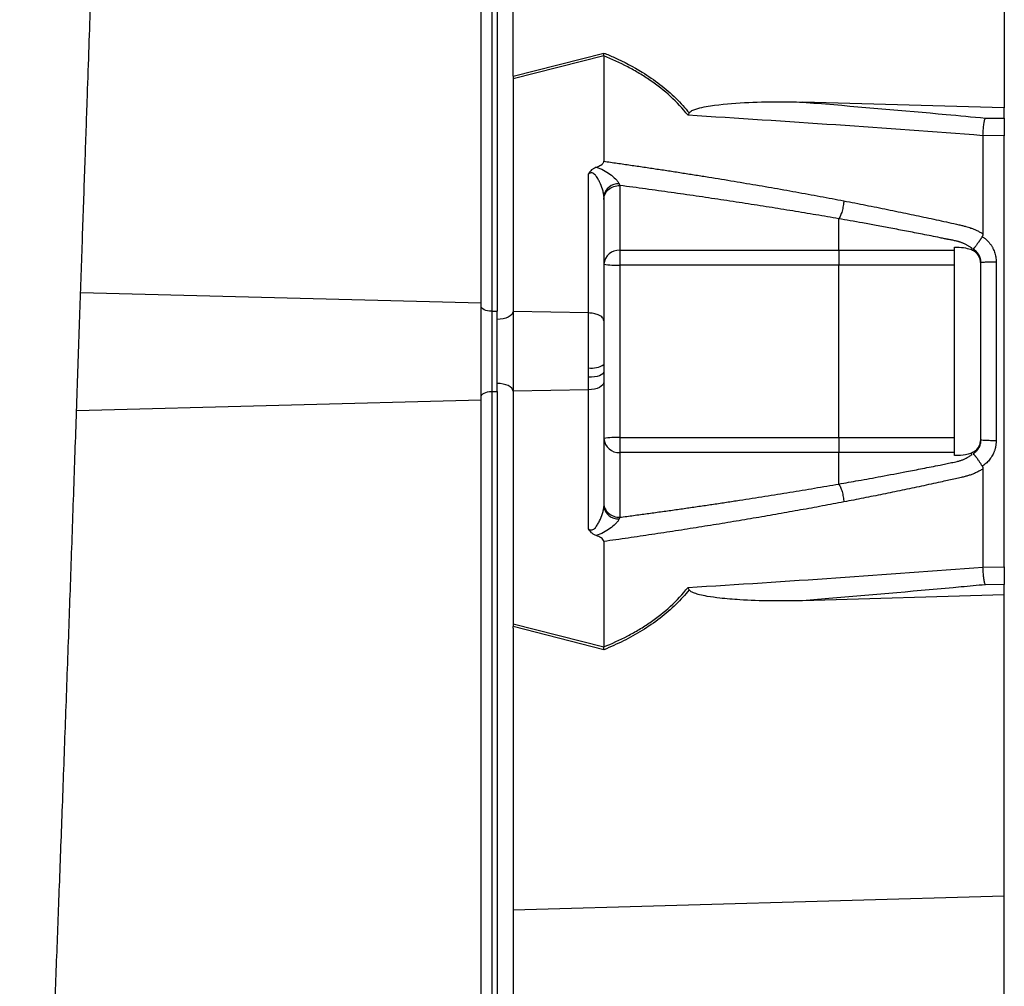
# Model space of a CAD drawing. Header units: millimetres. Extents: x 1108 to 5030, y 1860 to 4202.
# Tile 3 of 12: x 2019 to 2388, y 2664 to 3026. Entities that reach past the tile are written whole.
import ezdxf

# ---------------------------------------------------------------- set-up
doc = ezdxf.new("R2010")
doc.units = ezdxf.units.MM
doc.header["$LTSCALE"] = 2

msp = doc.modelspace()

# ---------------------------------------------------------------- linework, layer by layer
at = {"color": 7, "linetype": 'Continuous', "lineweight": 25}
for p, q in [((2191.76, 2920.14), (2191.76, 3404.14)), ((2195.76, 3400.98), (2195.76, 2916.98)), ((2197.76, 3400.98), (2197.76, 2916.98)), ((2203.76, 3005.64), (2203.76, 3111.24)), ((2387.76, 3105.97), (2387.76, 2993.18)), ((2203.76, 3005.05), (2237.8, 3013.73)), ((2237.76, 3012.68), (2203.75, 3004.01)), ((2237.76, 3012.66), (2237.76, 2973.19)), ((2203.75, 3004.01), (2203.75, 2916.87)), ((2387.76, 2993.18), (2312.17, 2995.34)), ((2387.76, 2989.3), (2387.76, 2993.18)), ((2380.66, 2989.37), (2387.76, 2989.3)), ((2387.76, 2982.72), (2379.76, 2982.81)), ((2387.76, 2821.23), (2387.76, 2982.72)), ((2231.97, 2916.38), (2231.97, 2968.45)), ((2243.76, 2964.11), (2243.76, 2939.85)), ((2237.76, 2960.03), (2237.76, 2913.38)), ((2325.76, 2939.85), (2325.76, 2951.65)), ((2379.49, 2944.98), (2379.76, 2944.81)), ((2243.76, 2939.85), (2325.76, 2939.85)), ((2243.76, 2939.85), (2243.76, 2934.27)), ((2369.13, 2862.95), (2369.13, 2941)), ((2243.76, 2934.27), (2243.76, 2869.69)), ((2325.76, 2934.27), (2243.76, 2934.27)), ((2191.76, 2883.82), (2191.76, 2920.14)), ((2195.76, 2916.98), (2195.76, 2886.98)), ((2195.76, 2916.98), (2197.76, 2916.98)), ((2197.76, 2913.98), (2197.76, 2916.98)), ((2197.76, 2889.98), (2197.76, 2913.98)), ((2203.75, 2916.87), (2203.75, 2887.08)), ((2231.97, 2916.38), (2203.75, 2916.87)), ((2231.97, 2895.83), (2231.97, 2916.38)), ((2237.76, 2913.38), (2237.76, 2897.11)), ((2231.97, 2892.27), (2231.97, 2895.83)), ((2237.76, 2897.11), (2237.76, 2894.29)), ((2231.97, 2887.58), (2231.97, 2892.27)), ((2237.76, 2894.29), (2237.76, 2890.57)), ((2197.76, 2886.98), (2197.76, 2889.98)), ((2237.76, 2890.57), (2237.76, 2843.92)), ((2195.76, 2886.98), (2197.76, 2886.98)), ((2195.76, 2886.98), (2195.76, 2402.98)), ((2197.76, 2886.98), (2197.76, 2402.98)), ((2231.97, 2887.58), (2203.75, 2887.08)), ((2203.75, 2887.08), (2203.75, 2799.94)), ((2231.97, 2835.5), (2231.97, 2887.58)), ((2191.76, 2399.82), (2191.76, 2883.82)), ((2243.76, 2869.69), (2243.76, 2864.11)), ((2243.76, 2869.69), (2325.76, 2869.69)), ((2243.76, 2864.11), (2243.76, 2839.85)), ((2325.76, 2864.11), (2243.76, 2864.11)), ((2325.76, 2852.31), (2325.76, 2864.11)), ((2379.76, 2859.15), (2379.49, 2858.98)), ((2237.76, 2830.77), (2237.76, 2791.3)), ((2379.76, 2821.15), (2387.76, 2821.23)), ((2387.76, 2814.66), (2380.66, 2814.59)), ((2387.76, 2810.78), (2387.76, 2814.66)), ((2387.76, 2810.78), (2312.17, 2808.61)), ((2387.76, 2697.99), (2387.76, 2810.78)), ((2203.75, 2799.94), (2237.76, 2791.28)), ((2237.8, 2790.23), (2203.76, 2798.9)), ((2203.76, 2798.31), (2203.76, 2692.72)), ((2387.76, 2697.99), (2203.76, 2692.72)), ((2387.76, 2582.49), (2387.76, 2697.99)), ((2203.76, 2692.72), (2203.76, 2571.66))]:
    msp.add_line(p, q, dxfattribs=at)
at = {"color": 8, "linetype": 'Continuous', "lineweight": 25}
for p, q in [((2041.78, 2924.07), (2191.76, 2920.14)), ((2040.26, 2879.85), (2191.76, 2883.82))]:
    msp.add_line(p, q, dxfattribs=at)
at = {"color": 7, "linetype": 'Continuous', "lineweight": 25, "flags": 128}
for points in [[(2325.76, 2939.85), (2333.72, 2939.85), (2349.64, 2939.85), (2362.75, 2939.85), (2367.8, 2939.85), (2369.13, 2939.85)], [(2369.13, 2934.27), (2367.8, 2934.27), (2358.86, 2934.27), (2356.63, 2934.27), (2356.07, 2934.27), (2355.93, 2934.27), (2332.12, 2934.27), (2325.76, 2934.27)], [(2195.76, 2916.98), (2194.98, 2917.02), (2194.23, 2917.13), (2193.54, 2917.32), (2192.93, 2917.56), (2192.43, 2917.87), (2192.06, 2918.21), (2191.83, 2918.59), (2191.76, 2918.98)], [(2203.75, 2916.87), (2203.6, 2916.3), (2203.24, 2915.76), (2202.67, 2915.26), (2201.93, 2914.82), (2201.03, 2914.46), (2200.01, 2914.2), (2198.9, 2914.03), (2197.76, 2913.98)], [(2237.76, 2894.29), (2237.65, 2893.9), (2237.32, 2893.53), (2236.79, 2893.19), (2236.07, 2892.88), (2235.2, 2892.63), (2234.2, 2892.44), (2233.11, 2892.32), (2231.97, 2892.27)], [(2203.75, 2887.08), (2203.6, 2887.65), (2203.24, 2888.2), (2202.67, 2888.7), (2201.93, 2889.14), (2201.03, 2889.49), (2200.01, 2889.76), (2198.9, 2889.92), (2197.76, 2889.98)], [(2237.76, 2890.57), (2237.65, 2890), (2237.32, 2889.45), (2236.79, 2888.94), (2236.07, 2888.49), (2235.2, 2888.12), (2234.2, 2887.83), (2233.11, 2887.65), (2231.97, 2887.58)], [(2191.76, 2884.98), (2191.83, 2885.37), (2192.06, 2885.74), (2192.43, 2886.09), (2192.93, 2886.39), (2193.54, 2886.64), (2194.23, 2886.83), (2194.98, 2886.94), (2195.76, 2886.98)], [(2325.76, 2869.69), (2337.76, 2869.68), (2358.76, 2869.68), (2358.86, 2869.68), (2367.8, 2869.68), (2369.13, 2869.68)], [(2369.13, 2864.11), (2367.8, 2864.11), (2358.86, 2864.11), (2356.63, 2864.11), (2356.07, 2864.11), (2355.93, 2864.11), (2332.12, 2864.11), (2325.76, 2864.11)]]:
    msp.add_lwpolyline(points, dxfattribs=at)
at = {"color": 7, "linetype": 'Continuous', "lineweight": 25}
for centre, radius, start, end in [((2243.11, 2959.32), 5.4, 85.7145, 172.3682), ((2243.38, 2934.22), 5.64, 86.1886, 175.5981), ((2242.26, 2958.25), 24.02, 259.188, 273.5659), ((2233.31, 2903.5), 7.79, 260.0902, 304.8381), ((2242.26, 2845.71), 24.02, 86.4341, 100.812), ((2243.38, 2869.74), 5.64, 184.4019, 273.8114), ((2243.11, 2844.64), 5.4, 187.6318, 274.2855)]:
    msp.add_arc(centre, radius, start, end, dxfattribs=at)
for centre, major_axis, start_param, end_param in [((2197.76, 3002.99), (0.51, 32.46), 4.779064, 4.79727), ((2197.76, 2800.97), (-0.51, 32.46), 4.627508, 4.645714)]:
    msp.add_ellipse(centre, major_axis=major_axis, ratio=0.184165, start_param=start_param, end_param=end_param, dxfattribs=at)
for points, knots in [([(2018.95, 2354.74), (2019, 2355.73), (2019.42, 2363.44), (2020.2, 2378.3), (2021.29, 2399.66), (2022.34, 2421.4), (2023.36, 2443.22), (2024.32, 2464.55), (2025.23, 2485.58), (2026.1, 2506.14), (2026.96, 2526.56), (2027.81, 2547.39), (2028.71, 2569.41), (2029.65, 2592.83), (2030.63, 2617.76), (2031.66, 2644.26), (2032.72, 2671.83), (2033.81, 2700.42), (2034.92, 2730.1), (2036.06, 2761.11), (2037.21, 2792.71), (2038.34, 2824.56), (2039.43, 2855.99), (2040.5, 2886.79), (2041.5, 2916.18), (2042.46, 2944.05), (2043.36, 2970.35), (2044.16, 2993.46), (2044.86, 3013.61), (2045.47, 3031.19), (2046.08, 3048.87), (2046.73, 3067.58), (2047.45, 3088.13), (2048.22, 3110.21), (2049.04, 3133.72), (2049.91, 3158.45), (2050.84, 3184.52), (2051.67, 3208.12), (2052.39, 3228.54), (2052.97, 3245.12), (2053.51, 3260.59), (2054, 3274.75), (2054.45, 3287.89), (2054.87, 3300.01), (2055.27, 3311.32), (2055.65, 3322.08), (2056.03, 3332.73), (2056.42, 3343.6), (2056.92, 3356.91), (2057.51, 3372.67), (2058.23, 3391.07), (2058.94, 3408.63), (2059.62, 3425.49), (2060.28, 3441.68), (2060.93, 3458.01), (2061.54, 3473.44), (2061.99, 3485.33), (2062.32, 3493.98), (2062.57, 3500.38), (2062.84, 3507.12), (2063.14, 3514.33), (2063.46, 3521.58), (2063.77, 3528.33), (2064.09, 3534.87), (2064.41, 3540.94), (2064.71, 3546.38), (2064.98, 3551.04), (2065.27, 3555.87), (2065.63, 3561.39), (2066.05, 3567.26), (2066.51, 3573.15), (2067.01, 3578.79), (2067.54, 3584.01), (2068.07, 3588.54), (2068.59, 3592.33), (2069.09, 3595.51), (2069.65, 3598.7), (2070.3, 3601.87), (2071.04, 3605.14), (2071.82, 3608.39), (2072.77, 3612.33), (2073.86, 3616.84), (2075.02, 3621.74), (2076.15, 3626.64), (2077.49, 3632.6), (2078.91, 3639.19), (2080.32, 3645.95), (2081.64, 3652.57), (2082.86, 3658.88), (2084.01, 3665.04), (2085.12, 3671.16), (2086.18, 3677.14), (2087.28, 3683.4), (2088.51, 3690.51), (2089.61, 3697), (2090.51, 3702.33), (2091.1, 3705.86), (2091.61, 3708.92), (2092.04, 3711.46), (2092.38, 3713.56), (2092.73, 3715.65), (2093.18, 3718.35), (2093.81, 3722.18), (2094.64, 3727.27), (2095.67, 3733.57), (2096.89, 3741.1), (2097.77, 3746.52), (2098.24, 3749.43)], [0, 0, 0, 0, 0.002497, 0.019435, 0.036218, 0.052786, 0.067863, 0.082345, 0.096241, 0.109547, 0.122256, 0.135285, 0.148943, 0.163364, 0.178567, 0.194594, 0.211498, 0.228284, 0.245864, 0.264188, 0.282536, 0.300203, 0.318214, 0.335461, 0.351911, 0.367524, 0.382266, 0.396122, 0.406414, 0.416207, 0.425759, 0.436244, 0.447833, 0.460544, 0.473695, 0.487789, 0.50276, 0.518543, 0.528863, 0.538921, 0.548247, 0.556857, 0.564762, 0.572383, 0.579223, 0.585658, 0.592266, 0.599056, 0.606032, 0.617379, 0.629208, 0.641815, 0.65217, 0.663206, 0.674916, 0.685966, 0.695745, 0.700645, 0.705198, 0.71041, 0.716529, 0.722712, 0.728456, 0.733761, 0.739983, 0.745096, 0.749117, 0.753283, 0.75871, 0.765383, 0.772102, 0.779761, 0.788331, 0.796873, 0.80504, 0.812814, 0.820174, 0.83084, 0.840395, 0.848863, 0.856386, 0.863051, 0.867608, 0.873253, 0.879905, 0.886964, 0.894208, 0.900772, 0.907037, 0.913603, 0.920076, 0.926276, 0.932929, 0.940471, 0.949172, 0.953218, 0.956785, 0.959825, 0.962341, 0.964338, 0.966072, 0.968653, 0.972613, 0.977739, 0.98402, 0.991443, 1, 1, 1, 1]), ([(2237.76, 3012.68), (2237.77, 3013.02), (2237.79, 3013.36), (2237.8, 3013.72), (2237.8, 3013.73)], [0, 0, 0, 0, 0.976224, 1, 1, 1, 1]), ([(2237.8, 3013.73), (2239.1, 3013.18), (2244.02, 3011.08), (2251.17, 3007.34), (2258.84, 3002.07), (2264.82, 2996.98), (2268.15, 2993.13), (2269.75, 2991.29)], [0, 0, 0, 0, 0.106677, 0.403092, 0.607771, 0.812344, 1, 1, 1, 1]), ([(2269.28, 2990.39), (2267.27, 2992.93), (2265.08, 2995.28), (2260.37, 2999.62), (2257.84, 3001.62), (2253.82, 3004.38), (2252.44, 3005.26), (2249.61, 3006.94), (2248.18, 3007.74), (2243.81, 3010.03), (2240.81, 3011.41), (2237.76, 3012.66)], [0, 0, 0, 0, 0.25, 0.25, 0.5, 0.5, 0.625, 0.625, 0.75, 0.75, 1, 1, 1, 1]), ([(2269.75, 2991.29), (2269.87, 2991.44), (2270.3, 2991.98), (2271.97, 2992.69), (2274.48, 2993.41), (2280.82, 2994.43), (2290.39, 2995.33), (2301.93, 2995.53), (2309.2, 2995.4), (2312.17, 2995.34)], [0, 0, 0, 0, 0.014357, 0.049627, 0.124372, 0.19944, 0.496383, 0.793753, 1, 1, 1, 1]), ([(2312.17, 2995.34), (2314.05, 2995.19), (2332.03, 2993.72), (2354.88, 2991.76), (2375.75, 2989.82), (2380.66, 2989.37)], [0, 0, 0, 0, 0.082091, 0.78432, 1, 1, 1, 1]), ([(2379.76, 2982.77), (2361.46, 2984.18), (2343.1, 2985.5), (2306.26, 2988.04), (2287.79, 2989.24), (2269.28, 2990.39)], [0, 0, 0, 0, 0.5, 0.5, 1, 1, 1, 1]), ([(2379.76, 2982.81), (2379.79, 2983.48), (2379.85, 2984.83), (2380.05, 2986.75), (2380.32, 2988.38), (2380.54, 2989.11), (2380.66, 2989.37), (2380.66, 2989.37)], [0, 0, 0, 0, 0.243076, 0.486112, 0.730219, 0.994534, 1, 1, 1, 1]), ([(2387.76, 2989.3), (2387.76, 2989.06), (2387.76, 2988.72), (2387.76, 2987.83), (2387.76, 2987.3), (2387.76, 2986.41), (2387.76, 2986.1), (2387.76, 2985.45), (2387.76, 2985.12), (2387.76, 2984.1), (2387.76, 2983.41), (2387.76, 2982.72)], [0, 0, 0, 0, 0.25, 0.25, 0.5, 0.5, 0.625, 0.625, 0.75, 0.75, 1, 1, 1, 1]), ([(2234.94, 2970.96), (2235.55, 2971.18), (2236.15, 2971.44), (2236.95, 2971.94), (2237.2, 2972.14), (2237.5, 2972.48), (2237.59, 2972.6), (2237.71, 2972.87), (2237.75, 2973.01), (2237.76, 2973.16)], [0, 0, 0, 0, 0.5, 0.5, 0.75, 0.75, 0.875, 0.875, 1, 1, 1, 1]), ([(2237.76, 2973.19), (2239.43, 2972.95), (2242.77, 2972.48), (2247.76, 2971.75), (2252.72, 2971.02), (2257.64, 2970.29), (2262.53, 2969.54), (2267.39, 2968.79), (2272.22, 2968.03), (2277.02, 2967.27), (2281.78, 2966.49), (2286.52, 2965.71), (2291.22, 2964.92), (2295.89, 2964.13), (2300.52, 2963.33), (2305.13, 2962.52), (2309.7, 2961.7), (2314.24, 2960.87), (2318.75, 2960.04), (2323.23, 2959.2), (2326.2, 2958.64), (2327.68, 2958.35)], [0, 0, 0, 0, 0.055211, 0.110128, 0.164753, 0.219086, 0.273129, 0.326884, 0.38035, 0.43353, 0.486425, 0.539036, 0.591365, 0.643413, 0.695181, 0.746671, 0.797884, 0.848822, 0.899487, 0.949879, 1, 1, 1, 1]), ([(2234.94, 2970.96), (2234.61, 2970.84), (2234.3, 2970.7), (2233.71, 2970.36), (2233.43, 2970.17), (2232.93, 2969.74), (2232.71, 2969.5), (2232.31, 2969), (2232.13, 2968.72), (2231.97, 2968.45)], [0, 0, 0, 0, 0.25, 0.25, 0.5, 0.5, 0.75, 0.75, 1, 1, 1, 1]), ([(2234.94, 2970.96), (2235.87, 2970.69), (2236.76, 2970.3), (2238.47, 2969.39), (2239.27, 2968.88), (2240.79, 2967.79), (2241.51, 2967.19), (2242.44, 2966.27), (2242.73, 2965.95), (2243.21, 2965.32), (2243.4, 2965), (2243.51, 2964.7)], [0, 0, 0, 0, 0.25, 0.25, 0.5, 0.5, 0.75, 0.75, 0.875, 0.875, 1, 1, 1, 1]), ([(2237.76, 2960.03), (2237.76, 2960.13), (2237.75, 2960.22), (2237.74, 2960.42), (2237.73, 2960.53), (2237.69, 2960.84), (2237.66, 2961.06), (2237.52, 2961.74), (2237.39, 2962.21), (2236.96, 2963.62), (2236.58, 2964.56), (2235.94, 2965.91), (2235.7, 2966.36), (2235.19, 2967.22), (2234.9, 2967.64), (2234.4, 2968.2), (2234.21, 2968.38), (2233.8, 2968.67), (2233.57, 2968.79), (2233.08, 2968.88), (2232.83, 2968.85), (2232.38, 2968.71), (2232.16, 2968.59), (2231.97, 2968.45)], [0, 0, 0, 0, 0.03125, 0.03125, 0.0625, 0.0625, 0.125, 0.125, 0.25, 0.25, 0.5, 0.5, 0.625, 0.625, 0.75, 0.75, 0.8125, 0.8125, 0.875, 0.875, 0.9375, 0.9375, 1, 1, 1, 1]), ([(2237.76, 2958.91), (2237.76, 2959.59), (2237.91, 2960.27), (2238.52, 2961.53), (2238.96, 2962.11), (2240.07, 2963.07), (2240.74, 2963.45), (2242.19, 2963.97), (2242.97, 2964.11), (2243.76, 2964.11)], [0, 0, 0, 0, 0.25, 0.25, 0.5, 0.5, 0.75, 0.75, 1, 1, 1, 1]), ([(2325.76, 2951.65), (2324.34, 2951.89), (2321.49, 2952.39), (2317.19, 2953.12), (2312.86, 2953.85), (2308.49, 2954.57), (2304.09, 2955.29), (2299.65, 2956), (2295.18, 2956.7), (2290.68, 2957.4), (2286.14, 2958.1), (2281.57, 2958.79), (2276.96, 2959.47), (2272.32, 2960.15), (2267.64, 2960.83), (2262.93, 2961.49), (2258.19, 2962.16), (2253.41, 2962.81), (2248.6, 2963.47), (2245.37, 2963.89), (2243.76, 2964.11)], [0, 0, 0, 0, 0.052635, 0.105609, 0.158921, 0.212573, 0.266566, 0.320902, 0.375581, 0.430604, 0.485973, 0.541688, 0.597751, 0.654162, 0.710923, 0.768034, 0.825496, 0.883311, 0.941478, 1, 1, 1, 1]), ([(2327.68, 2958.35), (2327.63, 2957.77), (2327.55, 2957.12), (2327.31, 2955.8), (2327.16, 2955.13), (2326.8, 2953.88), (2326.6, 2953.3), (2326.18, 2952.33), (2325.96, 2951.94), (2325.76, 2951.65)], [0, 0, 0, 0, 0.25, 0.25, 0.5, 0.5, 0.75, 0.75, 1, 1, 1, 1]), ([(2327.68, 2958.35), (2329.05, 2958.09), (2331.8, 2957.56), (2335.9, 2956.75), (2339.97, 2955.94), (2344.02, 2955.12), (2349.26, 2954.05), (2355.65, 2952.71), (2361.97, 2951.35), (2366.99, 2950.24), (2369.97, 2949.58), (2372.09, 2949.09), (2373.29, 2948.78), (2374.32, 2948.49), (2375.33, 2948.16), (2376.38, 2947.75), (2377.53, 2947.24), (2378.66, 2946.66), (2379.39, 2946.23), (2379.76, 2946.02)], [0, 0, 0, 0, 0.077777, 0.1552, 0.232272, 0.308995, 0.385372, 0.530526, 0.674474, 0.747423, 0.819615, 0.846383, 0.869761, 0.889755, 0.906383, 0.929523, 0.9528, 0.976272, 1, 1, 1, 1]), ([(2375.71, 2940.56), (2375.56, 2940.66), (2375.28, 2940.87), (2374.85, 2941.15), (2374.41, 2941.42), (2373.97, 2941.67), (2373.54, 2941.91), (2373.1, 2942.13), (2372.66, 2942.33), (2372.23, 2942.51), (2371.8, 2942.68), (2371.37, 2942.83), (2370.96, 2942.97), (2370.55, 2943.09), (2370.05, 2943.22), (2369.47, 2943.36), (2368.81, 2943.51), (2368.14, 2943.65), (2367.47, 2943.78), (2366.92, 2943.88), (2366.43, 2943.97), (2365.96, 2944.07), (2365.34, 2944.2), (2364.57, 2944.35), (2362.9, 2944.69), (2360.42, 2945.19), (2357.22, 2945.82), (2354.14, 2946.42), (2350.16, 2947.19), (2345.39, 2948.1), (2339.91, 2949.12), (2334.83, 2950.05), (2330.16, 2950.88), (2327.18, 2951.4), (2325.76, 2951.65)], [0, 0, 0, 0, 0.010662, 0.021198, 0.031594, 0.041839, 0.051919, 0.061821, 0.071533, 0.08104, 0.09033, 0.099392, 0.108213, 0.116783, 0.125091, 0.138719, 0.152205, 0.165558, 0.178786, 0.1919, 0.198167, 0.207477, 0.219813, 0.235151, 0.25346, 0.319418, 0.382864, 0.443812, 0.502275, 0.618272, 0.726011, 0.825493, 0.916782, 1, 1, 1, 1]), ([(2379.49, 2944.98), (2379.43, 2944.89), (2379.31, 2944.7), (2379.14, 2944.41), (2378.96, 2944.14), (2378.79, 2943.87), (2378.62, 2943.61), (2378.46, 2943.37), (2378.3, 2943.13), (2378.15, 2942.91), (2377.93, 2942.6), (2377.66, 2942.21), (2377.35, 2941.78), (2377.08, 2941.42), (2376.85, 2941.12), (2376.65, 2940.89), (2376.48, 2940.7), (2376.33, 2940.56), (2376.2, 2940.47), (2376.08, 2940.4), (2375.99, 2940.38), (2375.95, 2940.37)], [0, 0, 0, 0, 0.048717, 0.096614, 0.143569, 0.18947, 0.234212, 0.277701, 0.319851, 0.360589, 0.399847, 0.496372, 0.584985, 0.665278, 0.737075, 0.800396, 0.855408, 0.902399, 0.941768, 0.974049, 1, 1, 1, 1]), ([(2379.76, 2946.02), (2379.76, 2945.94), (2379.75, 2945.79), (2379.72, 2945.57), (2379.67, 2945.36), (2379.59, 2945.16), (2379.52, 2945.04), (2379.49, 2944.98)], [0, 0, 0, 0, 0.212576, 0.416535, 0.614103, 0.807726, 1, 1, 1, 1]), ([(2379.76, 2944.81), (2379.89, 2944.71), (2380.16, 2944.53), (2380.54, 2944.24), (2380.91, 2943.93), (2381.27, 2943.6), (2381.6, 2943.27), (2381.92, 2942.92), (2382.23, 2942.55), (2382.52, 2942.17), (2382.79, 2941.78), (2383.05, 2941.37), (2383.3, 2940.95), (2383.52, 2940.51), (2383.8, 2939.93), (2384.09, 2939.19), (2384.36, 2938.28), (2384.56, 2937.35), (2384.68, 2936.4), (2384.69, 2935.76), (2384.7, 2935.44)], [0, 0, 0, 0, 0.044249, 0.088104, 0.131646, 0.174957, 0.218124, 0.261231, 0.304365, 0.347611, 0.391054, 0.434778, 0.478866, 0.523398, 0.568452, 0.654809, 0.74053, 0.826228, 0.912518, 1, 1, 1, 1]), ([(2325.76, 2939.85), (2325.76, 2939.29), (2325.76, 2938.46), (2325.76, 2936.51), (2325.76, 2935.38), (2325.76, 2934.27)], [0, 0, 0, 0, 0.5, 0.5, 1, 1, 1, 1]), ([(2369.13, 2941), (2370.28, 2941), (2372.29, 2941), (2374.24, 2940.46), (2375.08, 2940.23)], [0, 0, 0, 0, 0.565483, 1, 1, 1, 1]), ([(2375.08, 2940.23), (2375.62, 2940.05), (2376.12, 2939.8), (2377.04, 2939.14), (2377.44, 2938.75), (2377.93, 2938.06), (2378.08, 2937.82), (2378.34, 2937.32), (2378.44, 2937.06), (2378.62, 2936.53), (2378.68, 2936.25), (2378.77, 2935.7), (2378.79, 2935.41), (2378.79, 2935.13)], [0, 0, 0, 0, 0.25, 0.25, 0.5, 0.5, 0.625, 0.625, 0.75, 0.75, 0.875, 0.875, 1, 1, 1, 1]), ([(2378.98, 2935.21), (2378.98, 2935.32), (2378.98, 2935.55), (2378.96, 2935.88), (2378.92, 2936.22), (2378.86, 2936.55), (2378.78, 2936.87), (2378.68, 2937.2), (2378.56, 2937.51), (2378.36, 2937.98), (2378.03, 2938.55), (2377.55, 2939.15), (2377.08, 2939.6), (2376.64, 2939.94), (2376.27, 2940.18), (2376.04, 2940.29), (2375.94, 2940.34)], [0, 0, 0, 0, 0.053547, 0.106992, 0.160359, 0.213674, 0.266961, 0.320245, 0.373552, 0.426905, 0.564401, 0.685189, 0.789243, 0.876461, 0.946727, 1, 1, 1, 1]), ([(2378.79, 2935.13), (2378.79, 2924.09), (2378.79, 2913.04), (2378.79, 2890.92), (2378.79, 2879.86), (2378.79, 2868.83)], [0, 0, 0, 0, 0.5, 0.5, 1, 1, 1, 1]), ([(2384.7, 2935.44), (2384.14, 2935.44), (2383.54, 2935.44), (2382.38, 2935.42), (2381.8, 2935.4), (2380.76, 2935.36), (2380.29, 2935.34), (2379.51, 2935.28), (2379.2, 2935.24), (2378.98, 2935.21)], [0, 0, 0, 0, 0.25, 0.25, 0.5, 0.5, 0.75, 0.75, 1, 1, 1, 1]), ([(2378.98, 2868.75), (2378.98, 2871.32), (2378.98, 2876.82), (2378.98, 2884.79), (2378.98, 2893.23), (2378.98, 2898.98), (2378.98, 2904.98), (2378.98, 2910.73), (2378.98, 2919.17), (2378.98, 2927.14), (2378.98, 2932.63), (2378.98, 2935.21)], [0.758909, 0.758909, 0.758909, 0.758909, 0.7820302, 0.8131687, 0.8443073, 0.8754458, 0.8754458, 0.9065844, 0.9377229, 0.9688615, 0.9919828, 0.9919828, 0.9919828, 0.9919828]), ([(2237.76, 2913.38), (2237.66, 2913.8), (2237.45, 2914.66), (2235.89, 2915.66), (2233.95, 2916.25), (2232.61, 2916.34), (2231.97, 2916.38)], [0, 0, 0, 0, 0.2707, 0.562317, 0.789298, 1, 1, 1, 1]), ([(2325.76, 2869.69), (2325.76, 2868.58), (2325.76, 2867.45), (2325.76, 2865.49), (2325.76, 2864.67), (2325.76, 2864.11)], [0, 0, 0, 0, 0.5, 0.5, 1, 1, 1, 1]), ([(2378.79, 2868.83), (2378.79, 2868.26), (2378.7, 2867.71), (2378.36, 2866.63), (2378.1, 2866.13), (2377.61, 2865.45), (2377.42, 2865.23), (2377.03, 2864.84), (2376.81, 2864.66), (2376.36, 2864.33), (2376.11, 2864.18), (2375.61, 2863.92), (2375.35, 2863.82), (2375.08, 2863.73)], [0, 0, 0, 0, 0.25, 0.25, 0.5, 0.5, 0.625, 0.625, 0.75, 0.75, 0.875, 0.875, 1, 1, 1, 1]), ([(2375.94, 2863.61), (2376.01, 2863.65), (2376.18, 2863.73), (2376.44, 2863.88), (2376.74, 2864.09), (2377.07, 2864.35), (2377.42, 2864.68), (2377.78, 2865.09), (2378.12, 2865.58), (2378.44, 2866.14), (2378.69, 2866.76), (2378.87, 2867.4), (2378.97, 2868.07), (2378.98, 2868.52), (2378.98, 2868.75)], [0, 0, 0, 0, 0.0385004, 0.0865115, 0.1440383, 0.2110463, 0.287486, 0.3733123, 0.4685004, 0.5730579, 0.6790438, 0.7853984, 0.8923179, 1, 1, 1, 1]), ([(2384.7, 2868.51), (2384.14, 2868.51), (2383.54, 2868.52), (2382.38, 2868.54), (2381.8, 2868.55), (2380.76, 2868.6), (2380.29, 2868.62), (2379.51, 2868.68), (2379.2, 2868.71), (2378.98, 2868.75)], [0, 0, 0, 0, 0.25, 0.25, 0.5, 0.5, 0.75, 0.75, 1, 1, 1, 1]), ([(2384.7, 2868.51), (2384.7, 2868.35), (2384.7, 2868.03), (2384.67, 2867.55), (2384.62, 2867.08), (2384.55, 2866.61), (2384.46, 2866.14), (2384.35, 2865.68), (2384.23, 2865.23), (2384.08, 2864.78), (2383.92, 2864.33), (2383.67, 2863.76), (2383.34, 2863.07), (2382.88, 2862.29), (2382.36, 2861.56), (2381.8, 2860.88), (2381.17, 2860.25), (2380.49, 2859.67), (2380, 2859.32), (2379.76, 2859.15)], [0, 0, 0, 0, 0.043926, 0.087482, 0.130742, 0.173781, 0.216675, 0.259499, 0.302332, 0.345249, 0.388327, 0.431642, 0.51487, 0.596532, 0.677148, 0.757255, 0.837402, 0.918139, 1, 1, 1, 1]), ([(2325.76, 2852.31), (2328.2, 2852.74), (2333.48, 2853.66), (2341.93, 2855.2), (2348.92, 2856.53), (2354.12, 2857.53), (2357.2, 2858.13), (2360.4, 2858.76), (2362.93, 2859.27), (2364.76, 2859.64), (2365.83, 2859.86), (2366.9, 2860.08), (2367.97, 2860.3), (2369.04, 2860.53), (2369.9, 2860.71), (2370.56, 2860.86), (2371.01, 2860.98), (2371.48, 2861.14), (2371.97, 2861.32), (2372.48, 2861.53), (2373, 2861.77), (2373.53, 2862.03), (2374.07, 2862.33), (2374.62, 2862.65), (2375.17, 2863.01), (2375.52, 2863.27), (2375.71, 2863.4)], [0, 0, 0, 0, 0.143085, 0.308796, 0.497427, 0.555835, 0.616742, 0.680167, 0.746121, 0.767405, 0.788723, 0.810074, 0.831456, 0.852865, 0.874301, 0.883002, 0.892336, 0.902282, 0.912815, 0.923904, 0.935514, 0.947608, 0.960145, 0.973084, 0.986383, 1, 1, 1, 1]), ([(2375.08, 2863.73), (2373.86, 2863.42), (2371.9, 2862.93), (2369.89, 2862.95), (2369.13, 2862.95)], [0, 0, 0, 0, 0.623114, 1, 1, 1, 1]), ([(2375.96, 2863.59), (2375.98, 2863.58), (2376.04, 2863.57), (2376.12, 2863.54), (2376.2, 2863.49), (2376.29, 2863.42), (2376.39, 2863.34), (2376.5, 2863.23), (2376.62, 2863.1), (2376.75, 2862.95), (2376.89, 2862.77), (2377.06, 2862.56), (2377.24, 2862.32), (2377.44, 2862.05), (2377.66, 2861.74), (2377.91, 2861.39), (2378.19, 2860.99), (2378.49, 2860.54), (2378.82, 2860.05), (2379.15, 2859.52), (2379.38, 2859.16), (2379.49, 2858.98)], [0, 0, 0, 0, 0.017192, 0.037345, 0.060751, 0.087633, 0.118168, 0.152501, 0.190751, 0.233016, 0.279364, 0.329835, 0.384429, 0.443107, 0.505774, 0.572278, 0.648628, 0.730166, 0.816364, 0.906569, 1, 1, 1, 1]), ([(2379.49, 2858.98), (2379.52, 2858.93), (2379.57, 2858.82), (2379.64, 2858.66), (2379.69, 2858.49), (2379.73, 2858.32), (2379.75, 2858.13), (2379.76, 2858.01), (2379.76, 2857.94)], [0, 0, 0, 0, 0.160202, 0.321039, 0.484027, 0.650625, 0.822199, 1, 1, 1, 1]), ([(2379.76, 2857.94), (2379.55, 2857.82), (2379.14, 2857.57), (2378.51, 2857.22), (2377.87, 2856.9), (2377.24, 2856.59), (2376.59, 2856.3), (2375.95, 2856.04), (2375.3, 2855.79), (2374.65, 2855.57), (2373.81, 2855.3), (2372.64, 2854.99), (2370.92, 2854.59), (2368.81, 2854.12), (2366.4, 2853.59), (2362.36, 2852.7), (2356.72, 2851.48), (2349.52, 2849.96), (2342.28, 2848.48), (2335.02, 2847.02), (2330.13, 2846.08), (2327.68, 2845.6)], [0, 0, 0, 0, 0.0134228, 0.0267382, 0.0399565, 0.0530881, 0.0661437, 0.0791341, 0.0920702, 0.1049632, 0.1178244, 0.141662, 0.1728313, 0.2170572, 0.2634911, 0.3121266, 0.4491557, 0.58733, 0.7237611, 0.8613131, 1, 1, 1, 1]), ([(2243.76, 2839.85), (2245.47, 2840.08), (2248.88, 2840.53), (2253.97, 2841.22), (2259.03, 2841.92), (2264.04, 2842.62), (2269.02, 2843.33), (2273.96, 2844.04), (2278.86, 2844.76), (2283.72, 2845.49), (2288.55, 2846.22), (2293.33, 2846.96), (2298.08, 2847.71), (2302.79, 2848.46), (2307.46, 2849.22), (2312.09, 2849.98), (2316.68, 2850.75), (2321.23, 2851.52), (2324.25, 2852.05), (2325.76, 2852.31)], [0, 0, 0, 0, 0.061953, 0.123509, 0.18467, 0.245435, 0.305808, 0.365787, 0.425376, 0.484574, 0.543383, 0.601804, 0.659839, 0.717488, 0.774753, 0.831636, 0.888137, 0.944258, 1, 1, 1, 1]), ([(2325.76, 2852.31), (2325.96, 2852.02), (2326.18, 2851.63), (2326.6, 2850.66), (2326.8, 2850.08), (2327.16, 2848.83), (2327.31, 2848.16), (2327.55, 2846.84), (2327.63, 2846.19), (2327.68, 2845.6)], [0, 0, 0, 0, 0.25, 0.25, 0.5, 0.5, 0.75, 0.75, 1, 1, 1, 1]), ([(2231.97, 2835.5), (2232.16, 2835.37), (2232.38, 2835.25), (2232.83, 2835.1), (2233.08, 2835.08), (2233.57, 2835.17), (2233.8, 2835.29), (2234.21, 2835.58), (2234.4, 2835.76), (2234.9, 2836.32), (2235.18, 2836.74), (2235.7, 2837.6), (2235.93, 2838.04), (2236.58, 2839.39), (2236.96, 2840.34), (2237.39, 2841.74), (2237.52, 2842.21), (2237.65, 2842.89), (2237.69, 2843.11), (2237.74, 2843.53), (2237.76, 2843.74), (2237.76, 2843.92)], [0, 0, 0, 0, 0.0625, 0.0625, 0.125, 0.125, 0.1875, 0.1875, 0.25, 0.25, 0.375, 0.375, 0.5, 0.5, 0.75, 0.75, 0.875, 0.875, 0.9375, 0.9375, 1, 1, 1, 1]), ([(2327.68, 2845.6), (2326.34, 2845.35), (2323.65, 2844.83), (2319.61, 2844.07), (2315.53, 2843.32), (2311.44, 2842.57), (2307.31, 2841.83), (2303.16, 2841.09), (2298.98, 2840.36), (2294.78, 2839.64), (2290.55, 2838.92), (2286.29, 2838.21), (2282.01, 2837.5), (2277.7, 2836.8), (2273.37, 2836.11), (2269.01, 2835.42), (2264.62, 2834.74), (2260.21, 2834.06), (2255.77, 2833.39), (2251.3, 2832.72), (2246.81, 2832.06), (2242.29, 2831.41), (2239.27, 2830.98), (2237.76, 2830.77)], [0, 0, 0, 0, 0.045336, 0.090894, 0.136674, 0.182678, 0.228907, 0.275362, 0.322044, 0.368954, 0.416093, 0.463462, 0.511063, 0.558896, 0.606962, 0.655262, 0.703798, 0.752569, 0.801578, 0.850824, 0.900309, 0.950034, 1, 1, 1, 1]), ([(2237.76, 2845.04), (2237.76, 2844.36), (2237.91, 2843.68), (2238.52, 2842.43), (2238.96, 2841.85), (2240.07, 2840.89), (2240.74, 2840.5), (2242.19, 2839.98), (2242.97, 2839.85), (2243.76, 2839.85)], [0, 0, 0, 0, 0.25, 0.25, 0.5, 0.5, 0.75, 0.75, 1, 1, 1, 1]), ([(2243.51, 2839.26), (2243.4, 2838.95), (2243.21, 2838.64), (2242.73, 2838.01), (2242.44, 2837.69), (2241.51, 2836.77), (2240.8, 2836.17), (2239.27, 2835.08), (2238.47, 2834.57), (2236.76, 2833.66), (2235.87, 2833.27), (2234.94, 2833)], [0, 0, 0, 0, 0.125, 0.125, 0.25, 0.25, 0.5, 0.5, 0.75, 0.75, 1, 1, 1, 1]), ([(2234.94, 2833), (2234.61, 2833.12), (2234.3, 2833.26), (2233.71, 2833.59), (2233.43, 2833.79), (2232.93, 2834.22), (2232.71, 2834.46), (2232.31, 2834.96), (2232.13, 2835.23), (2231.97, 2835.5)], [0, 0, 0, 0, 0.25, 0.25, 0.5, 0.5, 0.75, 0.75, 1, 1, 1, 1]), ([(2237.76, 2830.77), (2237.76, 2831.06), (2237.62, 2831.34), (2237.21, 2831.81), (2236.96, 2832), (2236.42, 2832.35), (2236.13, 2832.5), (2235.55, 2832.76), (2235.25, 2832.88), (2234.94, 2833)], [0, 0, 0, 0, 0.25, 0.25, 0.5, 0.5, 0.75, 0.75, 1, 1, 1, 1]), ([(2269.28, 2813.56), (2287.79, 2814.72), (2306.26, 2815.92), (2343.1, 2818.45), (2361.46, 2819.78), (2379.76, 2821.19)], [0, 0, 0, 0, 0.5, 0.5, 1, 1, 1, 1]), ([(2380.66, 2814.59), (2380.66, 2814.59), (2380.54, 2814.84), (2380.32, 2815.58), (2380.05, 2817.2), (2379.85, 2819.13), (2379.79, 2820.48), (2379.76, 2821.15)], [0, 0, 0, 0, 0.0054662, 0.2697814, 0.5138882, 0.7569238, 1, 1, 1, 1]), ([(2387.76, 2821.23), (2387.76, 2820.55), (2387.76, 2819.86), (2387.76, 2818.49), (2387.76, 2817.84), (2387.76, 2816.95), (2387.76, 2816.67), (2387.76, 2816.15), (2387.76, 2815.9), (2387.76, 2815.24), (2387.76, 2814.9), (2387.76, 2814.66)], [0, 0, 0, 0, 0.25, 0.25, 0.5, 0.5, 0.625, 0.625, 0.75, 0.75, 1, 1, 1, 1]), ([(2380.66, 2814.59), (2377.63, 2814.3), (2358.63, 2812.54), (2335.8, 2810.55), (2315.94, 2808.92), (2312.17, 2808.61)], [0, 0, 0, 0, 0.133372, 0.835603, 1, 1, 1, 1]), ([(2237.76, 2791.3), (2240.81, 2792.55), (2243.8, 2793.92), (2248.17, 2796.21), (2249.6, 2797.01), (2252.42, 2798.69), (2253.81, 2799.57), (2257.83, 2802.34), (2260.36, 2804.33), (2265.08, 2808.68), (2267.27, 2811.03), (2269.28, 2813.56)], [0, 0, 0, 0, 0.25, 0.25, 0.375, 0.375, 0.5, 0.5, 0.75, 0.75, 1, 1, 1, 1]), ([(2269.75, 2812.67), (2268.15, 2810.83), (2264.83, 2806.99), (2258.86, 2801.89), (2252.22, 2797.35), (2245.16, 2793.43), (2240.26, 2791.3), (2237.8, 2790.23)], [0, 0, 0, 0, 0.187636, 0.39078, 0.596856, 0.797667, 1, 1, 1, 1]), ([(2312.17, 2808.61), (2308.19, 2808.55), (2300.34, 2808.41), (2290.01, 2808.79), (2282.09, 2809.42), (2277.07, 2810.1), (2273.89, 2810.72), (2271.76, 2811.37), (2270.34, 2811.91), (2269.86, 2812.53), (2269.75, 2812.67)], [0, 0, 0, 0, 0.276314, 0.544227, 0.717559, 0.828271, 0.898432, 0.942707, 0.987325, 1, 1, 1, 1]), ([(2237.8, 2790.23), (2237.8, 2790.23), (2237.79, 2790.6), (2237.77, 2790.94), (2237.76, 2791.28)], [0, 0, 0, 0, 0.023776, 1, 1, 1, 1])]:
    msp.add_open_spline(points, degree=3, knots=knots, dxfattribs=at)
for points in [[(2237.76, 3012.66), (2237.76, 3012.66), (2237.76, 3012.67), (2237.76, 3012.68)], [(2203.76, 3005.05), (2203.76, 3004.69), (2203.75, 3004.34), (2203.75, 3004.01)], [(2269.75, 2991.29), (2269.59, 2990.98), (2269.43, 2990.68), (2269.28, 2990.39)], [(2379.76, 2982.79), (2379.76, 2976.69), (2379.76, 2964.45), (2379.76, 2952.17), (2379.76, 2946.02)], [(2243.51, 2964.7), (2243.59, 2964.48), (2243.68, 2964.29), (2243.76, 2964.11)], [(2375.08, 2940.23), (2375.27, 2940.29), (2375.43, 2940.35), (2375.56, 2940.44)], [(2325.76, 2869.69), (2325.76, 2891.19), (2325.76, 2912.77), (2325.76, 2934.27)], [(2378.98, 2935.21), (2378.92, 2935.18), (2378.86, 2935.16), (2378.79, 2935.13)], [(2384.7, 2935.44), (2384.7, 2913.16), (2384.7, 2890.79), (2384.7, 2868.51)], [(2378.79, 2868.83), (2378.86, 2868.8), (2378.92, 2868.77), (2378.98, 2868.75)], [(2375.6, 2863.5), (2375.46, 2863.59), (2375.28, 2863.67), (2375.08, 2863.73)], [(2379.76, 2857.94), (2379.76, 2851.79), (2379.76, 2839.5), (2379.76, 2827.27), (2379.76, 2821.17)], [(2243.76, 2839.85), (2243.68, 2839.67), (2243.59, 2839.47), (2243.51, 2839.26)], [(2269.75, 2812.67), (2269.59, 2812.98), (2269.43, 2813.28), (2269.28, 2813.56)], [(2203.75, 2799.94), (2203.75, 2799.61), (2203.76, 2799.26), (2203.76, 2798.9)], [(2237.76, 2791.28), (2237.76, 2791.29), (2237.76, 2791.29), (2237.76, 2791.3)]]:
    msp.add_open_spline(points, degree=3, dxfattribs=at)

doc.saveas('drawing.dxf')
